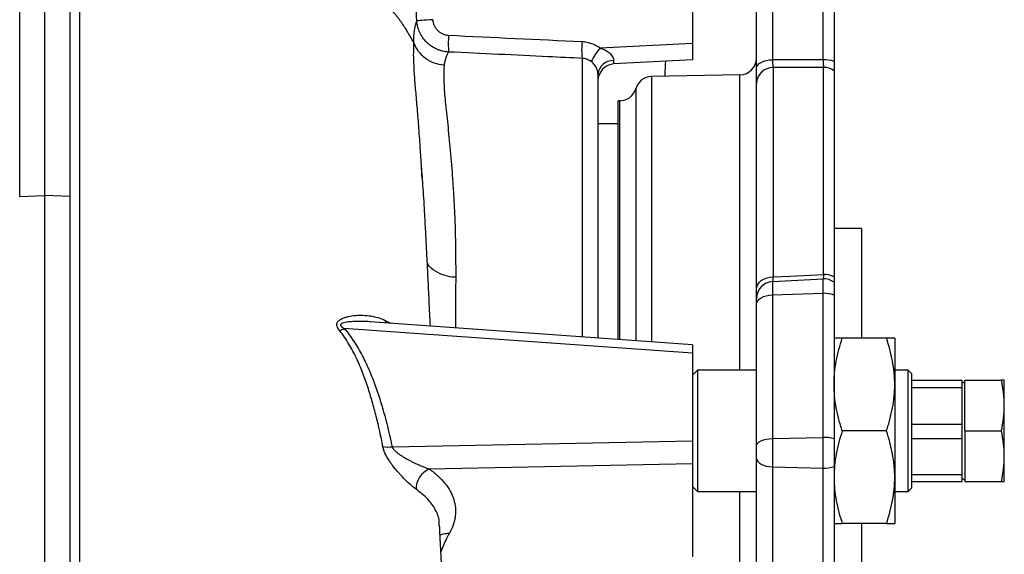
# Model space of a CAD drawing. Header units: millimetres. Extents: x 1108 to 5030, y 1860 to 4202.
# Tile 14 of 16: x 4431 to 5015, y 3139 to 3456. Entities that reach past the tile are written whole.
import ezdxf

# ---------------------------------------------------------------- set-up
doc = ezdxf.new("R2010")
doc.units = ezdxf.units.MM
doc.header["$LTSCALE"] = 2

msp = doc.modelspace()

# ---------------------------------------------------------------- linework, layer by layer
at = {"color": 7, "linetype": 'Continuous', "lineweight": 25}
for p, q in [((4430.92, 3350.88), (4430.92, 3914.28)), ((4445.92, 3351.49), (4445.92, 3914.04)), ((4460.92, 3350.88), (4460.92, 3914.28)), ((4829.92, 3600.83), (4829.92, 3441.96)), ((4877.4, 3589.22), (4877.4, 3432.05)), ((4907.4, 3432.04), (4907.4, 3590.01)), ((4913.92, 3589.02), (4913.92, 3431.04)), ((4867.92, 3427.05), (4867.92, 3584.23)), ((4775.13, 3439.09), (4829.92, 3441.96)), ((4829.92, 3441.96), (4829.92, 3431.98)), ((4829.92, 3431.98), (4783.4, 3429.54)), ((4773.92, 3423.59), (4773.92, 3266.98)), ((4858.1, 3423.06), (4805.75, 3422.15)), ((4877.75, 3427.47), (4877.75, 3303.25)), ((4907.75, 3304.8), (4907.75, 3427.47)), ((4913.92, 3425.56), (4913.92, 3303.33)), ((4867.92, 3295.94), (4867.92, 3417.91)), ((4786.87, 3407.65), (4785.92, 3407.64)), ((4785.92, 3266.12), (4785.92, 3407.64)), ((4785.92, 3393.98), (4773.92, 3393.98)), ((4430.92, 3350.88), (4445.92, 3351.49)), ((4460.92, 3350.88), (4445.92, 3351.49)), ((4930.31, 3331.98), (4913.92, 3331.98)), ((4930.31, 3331.98), (4930.31, 3274.37)), ((4877.4, 3300.53), (4907.4, 3302.1)), ((4877.4, 3300.53), (4877.4, 3292.66)), ((4907.4, 3293.54), (4907.4, 3302.1)), ((4913.92, 3300.11), (4913.92, 3292.43)), ((4867.92, 3287.07), (4867.92, 3290.54)), ((4877.4, 3292.66), (4907.4, 3293.54)), ((4877.4, 3292.66), (4877.4, 3207.44)), ((4907.4, 3208.13), (4907.4, 3293.54)), ((4913.92, 3292.43), (4913.92, 3207.26)), ((4867.92, 3203.07), (4867.92, 3287.07)), ((4829.92, 3262.97), (4638.87, 3276.64)), ((4829.92, 3257.97), (4623.24, 3272.77)), ((4930.31, 3274.37), (4930.31, 3266.98)), ((4945.01, 3266.98), (4918.84, 3266.98)), ((4949.92, 3266.98), (4949.92, 3239.48)), ((4829.92, 3262.97), (4829.92, 3257.97)), ((4829.92, 3257.97), (4829.92, 3205.99)), ((4832.92, 3247.98), (4829.92, 3244.98)), ((4867.92, 3247.98), (4832.92, 3247.98)), ((4832.92, 3247.98), (4832.92, 3175.98)), ((4957.92, 3247.98), (4949.92, 3247.98)), ((4959.92, 3245.98), (4957.92, 3247.98)), ((4957.92, 3175.98), (4957.92, 3247.98)), ((4959.92, 3245.98), (4959.92, 3177.98)), ((4959.92, 3242.1), (4989.92, 3242.1)), ((4989.92, 3241.85), (4959.92, 3241.85)), ((4989.92, 3241.85), (4989.92, 3242.1)), ((4989.92, 3237.61), (4989.92, 3241.85)), ((4991.52, 3241.98), (5013.24, 3241.98)), ((4991.52, 3211.98), (4991.52, 3241.98)), ((5014.92, 3226.98), (5014.92, 3241.98)), ((4949.92, 3239.48), (4949.92, 3184.48)), ((4959.92, 3237.61), (4989.92, 3237.61)), ((4991.52, 3241.09), (4989.92, 3240.17)), ((4989.92, 3215.83), (4989.92, 3237.61)), ((5014.92, 3196.98), (5014.92, 3226.98)), ((4989.92, 3215.83), (4959.92, 3215.83)), ((4989.92, 3207.48), (4989.92, 3215.83)), ((4877.4, 3207.44), (4907.4, 3208.13)), ((4877.4, 3207.44), (4877.4, 3190.67)), ((4907.4, 3189.89), (4907.4, 3208.13)), ((4913.92, 3207.26), (4913.92, 3190.88)), ((4945.01, 3211.98), (4918.84, 3211.98)), ((4959.92, 3207.48), (4989.92, 3207.48)), ((4989.92, 3185.96), (4989.92, 3207.48)), ((4991.52, 3211.98), (4991.52, 3181.98)), ((4991.52, 3211.98), (5013.24, 3211.98)), ((4651.78, 3202.57), (4829.92, 3205.99)), ((4829.92, 3205.99), (4829.92, 3192.34)), ((4867.92, 3195.67), (4867.92, 3203.07)), ((4867.92, 3038.49), (4867.92, 3195.67)), ((5014.92, 3181.98), (5014.92, 3196.98)), ((4829.92, 3192.34), (4673.87, 3189.35)), ((4829.92, 3192.34), (4829.92, 3137.33)), ((4877.4, 3190.67), (4907.4, 3189.89)), ((4877.4, 3190.67), (4877.4, 3033.5)), ((4907.4, 3031.91), (4907.4, 3189.89)), ((4913.92, 3190.88), (4913.92, 3032.91)), ((4949.92, 3184.48), (4949.92, 3156.98)), ((4989.92, 3185.96), (4959.92, 3185.96)), ((4989.92, 3181.86), (4989.92, 3185.96)), ((4989.92, 3183.79), (4991.52, 3182.86)), ((4829.92, 3178.98), (4832.92, 3175.98)), ((4957.92, 3175.98), (4959.92, 3177.98)), ((4959.92, 3181.86), (4989.92, 3181.86)), ((4991.52, 3181.98), (5013.24, 3181.98)), ((4832.92, 3175.98), (4867.92, 3175.98)), ((4949.92, 3175.98), (4957.92, 3175.98)), ((4679.7, 3155.94), (4679.7, 3156.44)), ((4945.01, 3156.98), (4918.84, 3156.98)), ((4930.31, 3156.98), (4930.31, 2646.98))]:
    msp.add_line(p, q, dxfattribs=at)
at = {"color": 8, "linetype": 'Continuous', "lineweight": 25}
for p, q in [((4764.45, 3432.89), (4764.45, 3267.65)), ((4858.1, 3353.25), (4858.1, 3423.06)), ((4805.75, 3422.15), (4805.75, 3264.7)), ((4796.31, 3414.9), (4796.31, 3346.18)), ((4786.87, 3339.91), (4786.87, 3407.65)), ((4858.1, 3247.98), (4858.1, 3353.25)), ((4796.31, 3346.18), (4796.31, 3265.37)), ((4786.87, 3266.05), (4786.87, 3339.91)), ((4647.73, 3277.51), (4650.95, 3275.78)), ((4858.1, 2627.98), (4858.1, 3175.98))]:
    msp.add_line(p, q, dxfattribs=at)
at = {"color": 7, "linetype": 'Continuous', "lineweight": 25, "flags": 128}
for points in [[(4675.9, 3455.8), (4674.12, 3455.68), (4672.41, 3455.56), (4670.83, 3455.45), (4669.44, 3455.35), (4668.27, 3455.26), (4667.37, 3455.19), (4666.77, 3455.14), (4666.47, 3455.12)], [(4867.92, 3427.05), (4868.1, 3428), (4868.64, 3428.91), (4869.5, 3429.75), (4870.67, 3430.49), (4872.1, 3431.12), (4873.74, 3431.59), (4875.53, 3431.91), (4877.4, 3432.05)], [(4907.75, 3427.47), (4887.79, 3427.47), (4877.75, 3427.47)], [(4867.92, 3295.94), (4868.11, 3297.35), (4868.67, 3298.71), (4869.57, 3299.96), (4870.79, 3301.06), (4872.28, 3301.97), (4873.98, 3302.66), (4875.82, 3303.09), (4877.75, 3303.25)], [(4877.75, 3303.25), (4887.89, 3303.77), (4907.75, 3304.8)], [(4867.92, 3287.07), (4868.1, 3288.13), (4868.64, 3289.14), (4869.5, 3290.09), (4870.67, 3290.92), (4872.1, 3291.62), (4873.74, 3292.15), (4875.53, 3292.5), (4877.4, 3292.66)], [(4867.92, 3203.07), (4868.1, 3203.89), (4868.64, 3204.69), (4869.5, 3205.43), (4870.67, 3206.08), (4872.1, 3206.62), (4873.74, 3207.04), (4875.53, 3207.32), (4877.4, 3207.44)], [(4867.92, 3195.67), (4868.1, 3194.72), (4868.64, 3193.82), (4869.5, 3192.97), (4870.67, 3192.23), (4872.1, 3191.6), (4873.74, 3191.13), (4875.53, 3190.81), (4877.4, 3190.67)]]:
    msp.add_lwpolyline(points, dxfattribs=at)
at = {"color": 8, "linetype": 'Continuous', "lineweight": 25, "flags": 128}
msp.add_lwpolyline([(4647.73, 3277.51), (4647.98, 3276.31), (4648.09, 3275.98)], dxfattribs=at)
at = {"color": 7, "linetype": 'Continuous', "lineweight": 25}
for centre, radius, start, end in [((4745.35, 3441.61), 60.21, 175.2698, 184.7302), ((4823.64, 3437.86), 59.4, 175.2018, 184.7982), ((4828.89, 3397.67), 67.87, 142.38269, 150.55318), ((4782.86, 3422.57), 8.99, 87.85361, 173.43127), ((4783.92, 3419.55), 10, 93, 180), ((4857.92, 3433.06), 10, 271, 0), ((4908.05, 3414.4), 17.65, 70.56836, 92.11862), ((4877.7, 3417.69), 9.78, 89.72956, 178.73237), ((4907.94, 3417.16), 10.31, 54.54612, 91.07563), ((4805.92, 3412.15), 10, 91, 164.03576), ((4786.7, 3417.65), 10, 271, 344.03576), ((4877.92, 3290.54), 10, 93, 180), ((4907.92, 3292.11), 10, 53.1301, 93), ((4908.03, 3292.21), 12.59, 62.06156, 91.25831), ((4908.04, 3277.61), 15.94, 68.34658, 92.30637), ((4613.12, 3287.96), 18.25, 294.55406, 303.66592), ((4908.06, 3188.19), 19.95, 72.91434, 91.90301), ((4649.5, 3218.35), 15.95, 258.45744, 278.22702), ((4678.57, 3177.78), 12.49, 112.13218, 182.01376), ((4908.05, 3207.52), 17.65, 267.88138, 289.43164)]:
    msp.add_arc(centre, radius, start, end, dxfattribs=at)
for centre, major_axis, ratio, start_param, end_param in [((4783.92, 3439.58), (0.53, 10.04), 0.051695, 2.500671, 3.147026), ((107.29, 2976.26), (9083.04, 238.45), 0.042766, 1.012878, 1.016764)]:
    msp.add_ellipse(centre, major_axis=major_axis, ratio=ratio, start_param=start_param, end_param=end_param, dxfattribs=at)
for points, knots in [([(4666.47, 3455.12), (4666.03, 3461.74), (4665.85, 3468.38), (4666.03, 3481.62), (4666.4, 3488.23), (4667.41, 3498.11), (4667.81, 3501.41), (4668.78, 3507.96), (4669.34, 3511.23), (4670.61, 3517.72), (4671.33, 3520.95), (4672.91, 3527.37), (4673.78, 3530.57), (4674.73, 3533.74)], [0, 0, 0, 0, 0.25, 0.25, 0.5, 0.5, 0.625, 0.625, 0.75, 0.75, 0.875, 0.875, 1, 1, 1, 1]), ([(4466.41, 3483.88), (4466.42, 3481.08), (4466.42, 3478.32), (4466.42, 3472.87), (4466.42, 3470.16), (4466.42, 3464.59), (4466.42, 3461.71), (4466.42, 3457.12), (4466.42, 3455.55), (4466.42, 3452.29), (4466.42, 3450.61), (4466.42, 3445.39), (4466.42, 3441.68), (4466.42, 3433.72), (4466.42, 3429.48), (4466.42, 3420.31), (4466.42, 3415.36), (4466.42, 3404.83), (4466.42, 3399.26), (4466.42, 3387.54), (4466.42, 3381.39), (4466.42, 3371.75), (4466.42, 3368.46), (4466.42, 3361.74), (4466.42, 3358.33), (4466.42, 3347.92), (4466.41, 3340.77), (4466.41, 3326.06), (4466.41, 3318.51), (4466.41, 3303), (4466.41, 3295.05), (4466.41, 3278.75), (4466.41, 3270.4), (4466.41, 3253.36), (4466.41, 3244.67), (4466.41, 3231.43), (4466.41, 3226.98), (4466.41, 3218.03), (4466.41, 3213.53), (4466.41, 3199.92), (4466.41, 3190.73), (4466.41, 3172.07), (4466.41, 3162.61), (4466.41, 3133.88), (4466.41, 3114.24), (4466.41, 3073.99), (4466.41, 3053.38), (4466.41, 3026.99), (4466.41, 3021.67), (4466.41, 3011.04), (4466.41, 3005.71), (4466.41, 2989.69), (4466.41, 2978.97), (4466.41, 2957.44), (4466.41, 2946.63), (4466.41, 2924.94), (4466.41, 2914.05), (4466.41, 2881.28), (4466.41, 2859.28), (4466.41, 2826.04), (4466.41, 2814.91), (4466.41, 2798.17), (4466.41, 2792.57), (4466.41, 2781.38), (4466.41, 2775.79), (4466.41, 2747.91), (4466.41, 2725.76), (4466.41, 2681.77), (4466.41, 2659.93), (4466.41, 2616.54), (4466.41, 2595), (4466.41, 2568.27), (4466.41, 2562.93), (4466.41, 2552.27), (4466.41, 2546.95), (4466.41, 2531.06), (4466.41, 2520.58), (4466.41, 2489.48), (4466.41, 2469.18), (4466.41, 2429.43), (4466.41, 2409.98), (4466.41, 2371.92), (4466.41, 2353.31), (4466.41, 2330.57), (4466.41, 2326.05), (4466.41, 2317.05), (4466.41, 2312.59), (4466.41, 2299.31), (4466.41, 2290.63), (4466.41, 2265.06), (4466.41, 2248.65), (4466.41, 2217.1), (4466.41, 2201.96), (4466.41, 2172.92), (4466.41, 2159.02), (4466.41, 2142.42), (4466.41, 2139.14), (4466.41, 2132.66), (4466.41, 2129.46), (4466.41, 2120), (4466.41, 2113.9), (4466.41, 2096.16), (4466.41, 2085.1), (4466.41, 2064.5), (4466.41, 2054.98), (4466.41, 2041.78), (4466.41, 2037.56), (4466.41, 2029.47), (4466.41, 2025.59), (4466.41, 2018.26), (4466.41, 2014.79), (4466.41, 2009.95), (4466.41, 2008.39), (4466.41, 2005.41), (4466.41, 2003.98), (4466.41, 1997.11), (4466.41, 1992.44), (4466.41, 1987.76)], [0, 0, 0, 0, 0.015625, 0.015625, 0.03125, 0.03125, 0.046875, 0.046875, 0.054688, 0.054688, 0.0625, 0.0625, 0.078125, 0.078125, 0.09375, 0.09375, 0.109375, 0.109375, 0.125, 0.125, 0.140625, 0.140625, 0.148438, 0.148438, 0.15625, 0.15625, 0.171875, 0.171875, 0.1875, 0.1875, 0.203125, 0.203125, 0.21875, 0.21875, 0.234375, 0.234375, 0.242188, 0.242188, 0.25, 0.25, 0.265625, 0.265625, 0.28125, 0.28125, 0.3125, 0.3125, 0.34375, 0.34375, 0.351562, 0.351562, 0.359375, 0.359375, 0.375, 0.375, 0.390625, 0.390625, 0.40625, 0.40625, 0.4375, 0.4375, 0.453125, 0.453125, 0.460937, 0.460937, 0.46875, 0.46875, 0.5, 0.5, 0.53125, 0.53125, 0.5625, 0.5625, 0.570312, 0.570312, 0.578125, 0.578125, 0.59375, 0.59375, 0.625, 0.625, 0.65625, 0.65625, 0.6875, 0.6875, 0.695312, 0.695312, 0.703125, 0.703125, 0.71875, 0.71875, 0.75, 0.75, 0.78125, 0.78125, 0.8125, 0.8125, 0.820312, 0.820312, 0.828125, 0.828125, 0.84375, 0.84375, 0.875, 0.875, 0.90625, 0.90625, 0.921875, 0.921875, 0.9375, 0.9375, 0.953125, 0.953125, 0.960937, 0.960937, 0.96875, 0.96875, 1, 1, 1, 1]), ([(4664.74, 3442.22), (4664.7, 3442.28), (4664.62, 3442.39), (4664.49, 3442.58), (4664.36, 3442.78), (4664.22, 3442.99), (4664.07, 3443.23), (4663.92, 3443.47), (4663.76, 3443.73), (4663.59, 3444.01), (4663.42, 3444.3), (4663.24, 3444.61), (4663.05, 3444.93), (4662.85, 3445.27), (4662.65, 3445.62), (4662.44, 3445.98), (4662.22, 3446.36), (4661.99, 3446.76), (4661.76, 3447.16), (4661.42, 3447.76), (4660.93, 3448.6), (4660.25, 3449.74), (4659.46, 3451.04), (4658.69, 3452.26), (4657.99, 3453.31), (4657.44, 3454.12), (4656.92, 3454.86), (4656.44, 3455.51), (4656, 3456.1), (4655.61, 3456.61), (4655.27, 3457.04), (4654.98, 3457.41), (4654.74, 3457.7), (4654.4, 3458.11), (4653.94, 3458.65), (4653.34, 3459.32), (4652.75, 3459.95), (4652.17, 3460.54), (4651.6, 3461.09), (4651.04, 3461.61), (4650.49, 3462.09), (4649.96, 3462.53), (4649.35, 3463), (4648.67, 3463.49), (4647.92, 3463.99), (4647.18, 3464.42), (4646.61, 3464.73), (4646.15, 3464.94), (4645.77, 3465.09), (4645.29, 3465.28), (4644.71, 3465.5), (4644.02, 3465.74), (4643.17, 3466.01), (4642.18, 3466.31), (4641.09, 3466.64), (4639.98, 3466.96), (4638.87, 3467.28), (4637.75, 3467.58), (4636.62, 3467.89), (4635.49, 3468.18), (4634.35, 3468.47), (4633.21, 3468.75), (4632.07, 3469.02), (4630.92, 3469.29), (4629.77, 3469.55), (4628.62, 3469.81), (4627.39, 3470.07), (4626.1, 3470.34), (4624.79, 3470.6), (4623.56, 3470.83), (4622.44, 3471.05), (4621.4, 3471.25), (4620.46, 3471.44), (4619.68, 3471.61), (4619.03, 3471.75), (4618.49, 3471.88), (4617.92, 3472), (4617.34, 3472.13), (4616.73, 3472.26), (4616.11, 3472.39), (4615.47, 3472.52), (4614.75, 3472.67), (4613.96, 3472.82), (4613.11, 3472.98), (4612.24, 3473.13), (4611.36, 3473.27), (4610.47, 3473.41), (4609.56, 3473.54), (4608.63, 3473.66), (4607.6, 3473.79), (4606.38, 3473.93), (4604.94, 3474.1), (4602.82, 3474.36), (4600.19, 3474.68), (4597.2, 3475.03), (4594.5, 3475.34), (4592.12, 3475.61), (4590.05, 3475.84), (4588.29, 3476.03), (4586.85, 3476.19), (4585.14, 3476.39), (4582.99, 3476.63), (4580.26, 3476.94), (4577.35, 3477.27), (4574.28, 3477.61), (4571.03, 3477.97), (4566.82, 3478.43), (4561.69, 3478.98), (4555.72, 3479.58), (4550.94, 3480.05), (4547.34, 3480.38), (4544.91, 3480.59), (4542.42, 3480.79), (4539.88, 3480.99), (4537.28, 3481.18), (4534.63, 3481.36), (4531.67, 3481.55), (4528.4, 3481.75), (4524.87, 3481.95), (4521.33, 3482.13), (4517.79, 3482.3), (4514.98, 3482.42), (4512.76, 3482.52), (4511.01, 3482.6), (4508.86, 3482.69), (4506.33, 3482.8), (4503.4, 3482.92), (4500.09, 3483.06), (4494.97, 3483.24), (4488.35, 3483.46), (4480.55, 3483.65), (4473.3, 3483.79), (4468.65, 3483.85), (4466.41, 3483.88)], [0, 0, 0, 0, 0.0033796, 0.0066912, 0.0099373, 0.0131201, 0.0162423, 0.0193067, 0.0223162, 0.0252738, 0.0281829, 0.0310467, 0.033869, 0.0366535, 0.0394041, 0.0421248, 0.0448199, 0.0474938, 0.0501508, 0.0527956, 0.0586375, 0.0650634, 0.0721117, 0.0798121, 0.0845881, 0.0889859, 0.0930029, 0.0966375, 0.0998878, 0.1027529, 0.1052318, 0.1073238, 0.1090285, 0.1103459, 0.1146444, 0.118864, 0.1230107, 0.1270907, 0.1311105, 0.1350763, 0.1389959, 0.1428774, 0.1467293, 0.1525557, 0.158502, 0.1645912, 0.1708447, 0.1734506, 0.1770972, 0.1817864, 0.1875189, 0.1942948, 0.2021134, 0.2124937, 0.222613, 0.2324708, 0.2420672, 0.2514021, 0.2604761, 0.2692899, 0.2778446, 0.2861416, 0.2941827, 0.3019702, 0.3095064, 0.3167941, 0.323838, 0.3322114, 0.3398167, 0.3466674, 0.3527784, 0.3581676, 0.3628582, 0.3668812, 0.369302, 0.3717919, 0.374351, 0.3769788, 0.3796749, 0.3824388, 0.3852698, 0.388167, 0.3918271, 0.3955294, 0.3992722, 0.403054, 0.4068729, 0.4107271, 0.4146145, 0.4186676, 0.4237599, 0.4299466, 0.4365883, 0.450246, 0.4627244, 0.4739041, 0.4837846, 0.4923658, 0.4996472, 0.5056289, 0.510311, 0.5209098, 0.5322019, 0.5441882, 0.5568699, 0.5702479, 0.5843228, 0.6089116, 0.6335035, 0.6580981, 0.6678602, 0.6778493, 0.6880662, 0.6985117, 0.7091865, 0.7200913, 0.7312267, 0.745772, 0.7603206, 0.7748725, 0.7894276, 0.8039859, 0.8095815, 0.8167768, 0.8255723, 0.8359678, 0.8479634, 0.8615587, 0.8767533, 0.9109465, 0.9428847, 0.9725687, 1, 1, 1, 1]), ([(4664.74, 3442.23), (4664.69, 3442.94), (4664.67, 3443.65), (4664.69, 3444.99), (4664.72, 3445.63), (4664.8, 3446.87), (4664.86, 3447.46), (4664.99, 3448.6), (4665.06, 3449.13), (4665.23, 3450.15), (4665.32, 3450.65), (4665.51, 3451.61), (4665.62, 3452.08), (4665.95, 3453.45), (4666.2, 3454.31), (4666.47, 3455.12)], [0, 0, 0, 0, 0.125, 0.125, 0.25, 0.25, 0.375, 0.375, 0.5, 0.5, 0.625, 0.625, 0.75, 0.75, 1, 1, 1, 1]), ([(4685.34, 3436.64), (4684.13, 3436.71), (4682.94, 3436.88), (4681.19, 3437.29), (4680.62, 3437.46), (4679.48, 3437.84), (4678.91, 3438.06), (4677.25, 3438.79), (4676.2, 3439.37), (4674.71, 3440.37), (4674.23, 3440.73), (4673.29, 3441.49), (4672.84, 3441.89), (4671.55, 3443.16), (4670.77, 3444.07), (4669.39, 3446.02), (4668.78, 3447.08), (4667.77, 3449.26), (4667.36, 3450.38), (4666.76, 3452.71), (4666.56, 3453.91), (4666.47, 3455.12)], [0, 0, 0, 0, 0.125, 0.125, 0.1875, 0.1875, 0.25, 0.25, 0.375, 0.375, 0.4375, 0.4375, 0.5, 0.5, 0.625, 0.625, 0.75, 0.75, 0.875, 0.875, 1, 1, 1, 1]), ([(4675.9, 3455.8), (4675.94, 3455.2), (4676.04, 3454.59), (4676.34, 3453.43), (4676.54, 3452.86), (4677.04, 3451.77), (4677.35, 3451.24), (4678.04, 3450.26), (4678.43, 3449.8), (4679.29, 3448.96), (4679.77, 3448.58), (4680.76, 3447.91), (4681.29, 3447.62), (4682.4, 3447.14), (4682.97, 3446.95), (4684.14, 3446.69), (4684.73, 3446.6), (4685.34, 3446.57)], [0, 0, 0, 0, 0.125, 0.125, 0.25, 0.25, 0.375, 0.375, 0.5, 0.5, 0.625, 0.625, 0.75, 0.75, 0.875, 0.875, 1, 1, 1, 1]), ([(4682.66, 3428.82), (4680.67, 3428.92), (4678.7, 3429.33), (4674.96, 3430.68), (4673.19, 3431.63), (4670.02, 3434.01), (4668.61, 3435.43), (4666.29, 3438.61), (4665.38, 3440.37), (4664.74, 3442.22)], [0, 0, 0, 0, 0.25, 0.25, 0.5, 0.5, 0.75, 0.75, 1, 1, 1, 1]), ([(4764.45, 3442.83), (4765.41, 3442.78), (4766.36, 3442.67), (4768.24, 3442.3), (4769.17, 3442.05), (4771.88, 3441.1), (4773.57, 3440.22), (4775.13, 3439.09)], [0, 0, 0, 0, 0.25, 0.25, 0.5, 0.5, 1, 1, 1, 1]), ([(4685.34, 3436.64), (4685.04, 3436.2), (4684.76, 3435.71), (4684.23, 3434.62), (4683.98, 3434.02), (4683.53, 3432.71), (4683.31, 3432.01), (4683.02, 3430.87), (4682.93, 3430.48), (4682.77, 3429.67), (4682.7, 3429.25), (4682.66, 3428.82)], [0, 0, 0, 0, 0.25, 0.25, 0.5, 0.5, 0.75, 0.75, 0.875, 0.875, 1, 1, 1, 1]), ([(4764.45, 3432.89), (4757.8, 3433.21), (4751.15, 3433.52), (4744.5, 3433.84), (4724.78, 3434.78), (4705.06, 3435.71), (4685.34, 3436.64)], [0, 0, 0, 0, 0.01, 0.01, 0.01, 0.03965221, 0.03965221, 0.03965221, 0.03965221]), ([(4775.13, 3439.09), (4776.15, 3438.74), (4777.15, 3438.33), (4779.05, 3437.33), (4779.93, 3436.75), (4781.11, 3435.73), (4781.48, 3435.36), (4782.1, 3434.6), (4782.38, 3434.2), (4782.8, 3433.39), (4782.95, 3432.99), (4783.14, 3432.24), (4783.19, 3431.88), (4783.19, 3431.55)], [0, 0, 0, 0, 0.25, 0.25, 0.5, 0.5, 0.625, 0.625, 0.75, 0.75, 0.875, 0.875, 1, 1, 1, 1]), ([(4682.66, 3428.82), (4682.46, 3426.45), (4682.38, 3423.71), (4682.5, 3419.01), (4682.57, 3417.34), (4682.79, 3413.82), (4682.93, 3411.96), (4683.44, 3406.11), (4683.9, 3401.84), (4684.65, 3394.89), (4684.9, 3392.47), (4685.42, 3387.49), (4685.68, 3384.91), (4686.44, 3376.94), (4686.92, 3371.3), (4687.57, 3362.36), (4687.78, 3359.3), (4688.19, 3353.01), (4688.39, 3349.79), (4688.74, 3343.19), (4688.9, 3339.81), (4689.16, 3332.89), (4689.25, 3329.35), (4689.47, 3318.48), (4689.52, 3310.92), (4689.53, 3303.02)], [0, 0, 0, 0, 0.125, 0.125, 0.1875, 0.1875, 0.25, 0.25, 0.375, 0.375, 0.4375, 0.4375, 0.5, 0.5, 0.625, 0.625, 0.6875, 0.6875, 0.75, 0.75, 0.8125, 0.8125, 0.875, 0.875, 1, 1, 1, 1]), ([(4769.79, 3431.03), (4769.01, 3431.6), (4768.16, 3432.04), (4766.81, 3432.51), (4766.34, 3432.64), (4765.4, 3432.82), (4764.93, 3432.87), (4764.45, 3432.89)], [0, 0, 0, 0, 0.5, 0.5, 0.75, 0.75, 1, 1, 1, 1]), ([(4773.92, 3423.59), (4773.92, 3423.94), (4773.9, 3424.35), (4773.77, 3425.1), (4773.71, 3425.37), (4773.54, 3425.97), (4773.43, 3426.29), (4773.15, 3426.98), (4772.97, 3427.35), (4772.54, 3428.12), (4772.28, 3428.51), (4771.69, 3429.28), (4771.35, 3429.67), (4770.61, 3430.39), (4770.22, 3430.72), (4769.79, 3431.03)], [0, 0, 0, 0, 0.25, 0.25, 0.375, 0.375, 0.5, 0.5, 0.625, 0.625, 0.75, 0.75, 0.875, 0.875, 1, 1, 1, 1]), ([(4813.72, 3422.29), (4813.73, 3422.67), (4813.86, 3425.65), (4813.98, 3428.59), (4814.08, 3431.15)], [0, 0, 0, 0, 0.127838, 1, 1, 1, 1]), ([(4877.4, 3432.05), (4877.44, 3430.95), (4877.49, 3430), (4877.58, 3428.82), (4877.61, 3428.48), (4877.68, 3427.9), (4877.71, 3427.66), (4877.75, 3427.47)], [0, 0, 0, 0, 0.5, 0.5, 0.75, 0.75, 1, 1, 1, 1]), ([(4907.4, 3432.04), (4907.42, 3431.49), (4907.44, 3430.98), (4907.49, 3430.04), (4907.52, 3429.6), (4907.58, 3428.82), (4907.61, 3428.48), (4907.68, 3427.9), (4907.71, 3427.66), (4907.75, 3427.47)], [0, 0, 0, 0, 0.25, 0.25, 0.5, 0.5, 0.75, 0.75, 1, 1, 1, 1]), ([(4913.92, 3431.04), (4913.92, 3430.39), (4913.92, 3429.78), (4913.92, 3428.93), (4913.92, 3428.66), (4913.92, 3428.14), (4913.92, 3427.89), (4913.92, 3427.18), (4913.92, 3426.78), (4913.92, 3426.08), (4913.92, 3425.79), (4913.92, 3425.56)], [0, 0, 0, 0, 0.25, 0.25, 0.375, 0.375, 0.5, 0.5, 0.75, 0.75, 1, 1, 1, 1]), ([(4867.92, 3417.91), (4867.92, 3418.09), (4867.92, 3418.31), (4867.92, 3418.78), (4867.92, 3419.05), (4867.92, 3419.92), (4867.92, 3420.6), (4867.92, 3422.18), (4867.92, 3423.05), (4867.92, 3424.94), (4867.92, 3425.95), (4867.92, 3427.05)], [0, 0, 0, 0, 0.125, 0.125, 0.25, 0.25, 0.5, 0.5, 0.75, 0.75, 1, 1, 1, 1]), ([(4669.61, 3361.74), (4669.48, 3364.4), (4669.14, 3371.39), (4668.71, 3377.49), (4668.44, 3381.26)], [0, 0, 0, 0, 0.381036, 1, 1, 1, 1]), ([(4674.49, 3274.09), (4674.26, 3279.1), (4673.81, 3288.95), (4673.18, 3302.23), (4672.58, 3314.22), (4672.01, 3325.28), (4671.47, 3335.2), (4670.97, 3344.15), (4670.5, 3352.1), (4670, 3359.36), (4669.51, 3365.82), (4669.15, 3370.45), (4669.02, 3372.65), (4668.98, 3373.32)], [0, 0, 0, 0, 0.116378, 0.229123, 0.331278, 0.429096, 0.532011, 0.619397, 0.709376, 0.79722, 0.882077, 0.963946, 1, 1, 1, 1]), ([(4445.92, 1980.69), (4445.92, 1982.42), (4445.92, 1984.24), (4445.92, 1988.18), (4445.92, 1990.31), (4445.92, 1997.16), (4445.92, 2002.32), (4445.92, 2013.75), (4445.92, 2020.01), (4445.92, 2033.59), (4445.92, 2040.91), (4445.92, 2064.45), (4445.92, 2082.24), (4445.92, 2112.15), (4445.92, 2122.67), (4445.92, 2144.78), (4445.92, 2156.32), (4445.92, 2192.19), (4445.92, 2217.88), (4445.92, 2259.03), (4445.92, 2273.18), (4445.92, 2302.39), (4445.92, 2317.47), (4445.92, 2348.36), (4445.92, 2364.12), (4445.92, 2396.16), (4445.92, 2412.47), (4445.92, 2462.27), (4445.92, 2496.58), (4445.92, 2549.98), (4445.92, 2568.1), (4445.92, 2604.47), (4445.92, 2622.76), (4445.92, 2677.88), (4445.92, 2715.01), (4445.92, 2771.28), (4445.92, 2790.21), (4445.92, 2828), (4445.92, 2846.83), (4445.92, 2884.16), (4445.92, 2902.67), (4445.92, 2939.51), (4445.92, 2957.82), (4445.92, 2994.16), (4445.92, 3012.21), (4445.92, 3048.02), (4445.92, 3065.69), (4445.92, 3117.5), (4445.92, 3150.59), (4445.92, 3198.12), (4445.92, 3213.62), (4445.92, 3236.29), (4445.92, 3243.73), (4445.92, 3258.43), (4445.92, 3265.73), (4445.92, 3287.09), (4445.92, 3300.75), (4445.92, 3326.99), (4445.92, 3339.54), (4445.92, 3351.49)], [0.1948361, 0.1948361, 0.1948361, 0.1948361, 0.2074168, 0.2074168, 0.2199975, 0.2199975, 0.2451588, 0.2451588, 0.2703202, 0.2703202, 0.2954816, 0.2954816, 0.3458043, 0.3458043, 0.3709657, 0.3709657, 0.3961271, 0.3961271, 0.4464498, 0.4464498, 0.4716112, 0.4716112, 0.4967726, 0.4967726, 0.5219339, 0.5219339, 0.5470953, 0.5470953, 0.597418, 0.597418, 0.6225794, 0.6225794, 0.6477408, 0.6477408, 0.6980635, 0.6980635, 0.7232249, 0.7232249, 0.7483863, 0.7483863, 0.7735477, 0.7735477, 0.798709, 0.798709, 0.8238704, 0.8238704, 0.8490318, 0.8490318, 0.8993545, 0.8993545, 0.9245159, 0.9245159, 0.9370966, 0.9370966, 0.9496773, 0.9496773, 0.9748386, 0.9748386, 1, 1, 1, 1]), ([(4460.92, 1981.47), (4460.92, 1983.19), (4460.92, 1985.01), (4460.92, 1988.94), (4460.92, 1991.07), (4460.92, 1997.92), (4460.92, 2003.08), (4460.92, 2014.49), (4460.92, 2020.75), (4460.92, 2034.32), (4460.92, 2041.63), (4460.92, 2065.15), (4460.92, 2082.92), (4460.92, 2112.81), (4460.92, 2123.32), (4460.92, 2145.41), (4460.92, 2156.93), (4460.92, 2192.77), (4460.92, 2218.44), (4460.92, 2259.55), (4460.92, 2273.69), (4460.92, 2302.87), (4460.92, 2317.93), (4460.92, 2348.8), (4460.92, 2364.54), (4460.92, 2396.55), (4460.92, 2412.84), (4460.92, 2462.59), (4460.92, 2496.87), (4460.92, 2550.22), (4460.92, 2568.32), (4460.92, 2604.66), (4460.92, 2622.92), (4460.92, 2677.99), (4460.92, 2715.09), (4460.92, 2771.3), (4460.92, 2790.21), (4460.92, 2827.96), (4460.92, 2846.77), (4460.92, 2884.06), (4460.92, 2902.55), (4460.92, 2939.36), (4460.92, 2957.65), (4460.92, 2993.94), (4460.92, 3011.97), (4460.92, 3047.75), (4460.92, 3065.39), (4460.92, 3117.15), (4460.92, 3150.21), (4460.92, 3197.68), (4460.92, 3213.16), (4460.92, 3235.81), (4460.92, 3243.24), (4460.92, 3257.93), (4460.92, 3265.22), (4460.92, 3286.55), (4460.92, 3300.21), (4460.92, 3326.42), (4460.92, 3338.95), (4460.92, 3350.88)], [0.1948361, 0.1948361, 0.1948361, 0.1948361, 0.2074168, 0.2074168, 0.2199975, 0.2199975, 0.2451588, 0.2451588, 0.2703202, 0.2703202, 0.2954816, 0.2954816, 0.3458043, 0.3458043, 0.3709657, 0.3709657, 0.3961271, 0.3961271, 0.4464498, 0.4464498, 0.4716112, 0.4716112, 0.4967726, 0.4967726, 0.5219339, 0.5219339, 0.5470953, 0.5470953, 0.597418, 0.597418, 0.6225794, 0.6225794, 0.6477408, 0.6477408, 0.6980635, 0.6980635, 0.7232249, 0.7232249, 0.7483863, 0.7483863, 0.7735477, 0.7735477, 0.798709, 0.798709, 0.8238704, 0.8238704, 0.8490318, 0.8490318, 0.8993545, 0.8993545, 0.9245159, 0.9245159, 0.9370966, 0.9370966, 0.9496773, 0.9496773, 0.9748386, 0.9748386, 1, 1, 1, 1]), ([(4877.75, 3303.25), (4877.68, 3302.38), (4877.61, 3301.71), (4877.49, 3300.77), (4877.44, 3300.53), (4877.4, 3300.53)], [0, 0, 0, 0, 0.5, 0.5, 1, 1, 1, 1]), ([(4907.75, 3304.8), (4907.71, 3304.37), (4907.68, 3303.99), (4907.61, 3303.32), (4907.58, 3303.04), (4907.52, 3302.57), (4907.49, 3302.4), (4907.44, 3302.16), (4907.42, 3302.1), (4907.4, 3302.1)], [0, 0, 0, 0, 0.25, 0.25, 0.5, 0.5, 0.75, 0.75, 1, 1, 1, 1]), ([(4913.92, 3303.33), (4913.92, 3302.82), (4913.92, 3302.36), (4913.92, 3301.77), (4913.92, 3301.58), (4913.92, 3301.24), (4913.92, 3301.09), (4913.92, 3300.67), (4913.92, 3300.47), (4913.92, 3300.19), (4913.92, 3300.11), (4913.92, 3300.11)], [0, 0, 0, 0, 0.25, 0.25, 0.375, 0.375, 0.5, 0.5, 0.75, 0.75, 1, 1, 1, 1]), ([(4867.92, 3290.54), (4867.92, 3290.54), (4867.92, 3290.66), (4867.92, 3291.13), (4867.92, 3291.48), (4867.92, 3292.41), (4867.92, 3292.98), (4867.92, 3294.31), (4867.92, 3295.08), (4867.92, 3295.94)], [0, 0, 0, 0, 0.25, 0.25, 0.5, 0.5, 0.75, 0.75, 1, 1, 1, 1]), ([(4620.71, 3271.36), (4620.17, 3272.02), (4619.69, 3272.7), (4619.22, 3273.75), (4619.1, 3274.11), (4618.99, 3274.81), (4618.99, 3275.15), (4619.12, 3275.8), (4619.24, 3276.1), (4619.58, 3276.66), (4619.79, 3276.92), (4620.27, 3277.38), (4620.54, 3277.6), (4621.1, 3277.98), (4621.4, 3278.16), (4622.34, 3278.65), (4623.01, 3278.92), (4624.39, 3279.38), (4625.1, 3279.58), (4627.27, 3280.08), (4628.74, 3280.3), (4631.7, 3280.55), (4633.2, 3280.58), (4636.19, 3280.47), (4637.66, 3280.33), (4640.59, 3279.86), (4642.04, 3279.54), (4644.91, 3278.68), (4646.33, 3278.15), (4647.73, 3277.51)], [0, 0, 0, 0, 0.0625, 0.0625, 0.09375, 0.09375, 0.125, 0.125, 0.15625, 0.15625, 0.1875, 0.1875, 0.21875, 0.21875, 0.25, 0.25, 0.3125, 0.3125, 0.375, 0.375, 0.5, 0.5, 0.625, 0.625, 0.75, 0.75, 0.875, 0.875, 1, 1, 1, 1]), ([(4646.31, 3202.73), (4645.18, 3208.7), (4643.88, 3214.63), (4641.67, 3223.45), (4640.89, 3226.39), (4639.22, 3232.22), (4638.33, 3235.13), (4636.42, 3240.91), (4635.4, 3243.78), (4633.17, 3249.49), (4631.97, 3252.33), (4629.31, 3257.94), (4627.86, 3260.71), (4624.58, 3266.18), (4622.77, 3268.83), (4620.71, 3271.36)], [0, 0, 0, 0, 0.25, 0.25, 0.375, 0.375, 0.5, 0.5, 0.625, 0.625, 0.75, 0.75, 0.875, 0.875, 1, 1, 1, 1]), ([(4623.24, 3272.77), (4625.49, 3270.23), (4627.48, 3267.55), (4631.12, 3262), (4632.75, 3259.18), (4635.72, 3253.46), (4637.06, 3250.56), (4639.56, 3244.73), (4640.71, 3241.78), (4642.86, 3235.86), (4643.85, 3232.88), (4645.73, 3226.89), (4646.6, 3223.88), (4649.08, 3214.81), (4650.52, 3208.71), (4651.78, 3202.57)], [0, 0, 0, 0, 0.125, 0.125, 0.25, 0.25, 0.375, 0.375, 0.5, 0.5, 0.625, 0.625, 0.75, 0.75, 1, 1, 1, 1]), ([(4913.92, 3239.48), (4913.92, 3240.64), (4913.95, 3241.81), (4914.07, 3244.15), (4914.15, 3245.32), (4914.49, 3248.83), (4914.83, 3251.14), (4916.12, 3258.03), (4917.35, 3262.53), (4918.84, 3266.98)], [0, 0, 0, 0, 0.125, 0.125, 0.25, 0.25, 0.5, 0.5, 1, 1, 1, 1]), ([(4918.84, 3266.98), (4917.34, 3266.98), (4916.1, 3266.98), (4914.39, 3266.98), (4913.92, 3266.98), (4913.92, 3266.98)], [0, 0, 0, 0, 0.5, 0.5, 1, 1, 1, 1]), ([(4949.92, 3239.48), (4949.92, 3240.64), (4949.9, 3241.81), (4949.78, 3244.15), (4949.7, 3245.32), (4949.36, 3248.83), (4949.02, 3251.14), (4947.73, 3258.03), (4946.5, 3262.53), (4945.01, 3266.98)], [0, 0, 0, 0, 0.125, 0.125, 0.25, 0.25, 0.5, 0.5, 1, 1, 1, 1]), ([(4949.92, 3266.98), (4949.92, 3266.98), (4949.9, 3266.98), (4949.78, 3266.98), (4949.7, 3266.98), (4949.36, 3266.98), (4949.03, 3266.98), (4947.74, 3266.98), (4946.51, 3266.98), (4945.01, 3266.98)], [0, 0, 0, 0, 0.125, 0.125, 0.25, 0.25, 0.5, 0.5, 1, 1, 1, 1]), ([(5014.92, 3226.98), (5014.92, 3229.48), (5014.77, 3231.99), (5014.19, 3236.99), (5013.76, 3239.49), (5013.24, 3241.98)], [0, 0, 0, 0, 0.5, 0.5, 1, 1, 1, 1]), ([(5014.92, 3241.98), (5014.92, 3241.98), (5014.77, 3241.98), (5014.19, 3241.98), (5013.76, 3241.98), (5013.24, 3241.98)], [0, 0, 0, 0, 0.5, 0.5, 1, 1, 1, 1]), ([(4918.84, 3211.98), (4918.09, 3214.22), (4917.4, 3216.48), (4916.19, 3221.04), (4915.67, 3223.33), (4914.39, 3230.21), (4913.92, 3234.83), (4913.92, 3239.48)], [0, 0, 0, 0, 0.25, 0.25, 0.5, 0.5, 1, 1, 1, 1]), ([(4945.01, 3211.98), (4945.76, 3214.22), (4946.45, 3216.48), (4947.66, 3221.04), (4948.18, 3223.33), (4949.46, 3230.21), (4949.92, 3234.83), (4949.92, 3239.48)], [0, 0, 0, 0, 0.25, 0.25, 0.5, 0.5, 1, 1, 1, 1]), ([(5013.24, 3211.98), (5013.76, 3214.46), (5014.19, 3216.97), (5014.77, 3221.98), (5014.92, 3224.48), (5014.92, 3226.98)], [0, 0, 0, 0, 0.5, 0.5, 1, 1, 1, 1]), ([(4918.84, 3211.98), (4917.34, 3207.48), (4916.1, 3202.95), (4914.39, 3193.79), (4913.92, 3189.16), (4913.92, 3184.48)], [0, 0, 0, 0, 0.5, 0.5, 1, 1, 1, 1]), ([(4949.92, 3184.48), (4949.92, 3185.65), (4949.9, 3186.82), (4949.78, 3189.15), (4949.7, 3190.32), (4949.36, 3193.79), (4949.03, 3196.1), (4947.74, 3202.97), (4946.51, 3207.49), (4945.01, 3211.98)], [0, 0, 0, 0, 0.125, 0.125, 0.25, 0.25, 0.5, 0.5, 1, 1, 1, 1]), ([(5014.92, 3196.98), (5014.92, 3199.48), (5014.77, 3201.98), (5014.19, 3206.98), (5013.76, 3209.48), (5013.24, 3211.98)], [0, 0, 0, 0, 0.5, 0.5, 1, 1, 1, 1]), ([(4666.09, 3177.34), (4665.26, 3177.92), (4664.4, 3178.59), (4662.61, 3180.1), (4661.67, 3180.95), (4659.79, 3182.74), (4658.85, 3183.69), (4657.41, 3185.19), (4656.94, 3185.71), (4655.98, 3186.77), (4655.5, 3187.31), (4654.08, 3188.96), (4653.15, 3190.09), (4651.81, 3191.86), (4651.37, 3192.46), (4650.51, 3193.68), (4650.09, 3194.31), (4648.9, 3196.2), (4648.18, 3197.48), (4647, 3200.13), (4646.56, 3201.44), (4646.31, 3202.73)], [0, 0, 0, 0, 0.125, 0.125, 0.25, 0.25, 0.375, 0.375, 0.4375, 0.4375, 0.5, 0.5, 0.625, 0.625, 0.6875, 0.6875, 0.75, 0.75, 0.875, 0.875, 1, 1, 1, 1]), ([(4651.78, 3202.57), (4651.96, 3202.08), (4652.24, 3201.62), (4652.93, 3200.74), (4653.33, 3200.32), (4654.16, 3199.55), (4654.6, 3199.19), (4655.51, 3198.49), (4655.97, 3198.15), (4657.4, 3197.18), (4658.36, 3196.58), (4660.32, 3195.45), (4661.3, 3194.91), (4664.27, 3193.36), (4666.24, 3192.42), (4669.15, 3191.14), (4670.12, 3190.74), (4672.02, 3190), (4672.95, 3189.65), (4673.87, 3189.35)], [0, 0, 0, 0, 0.0625, 0.0625, 0.125, 0.125, 0.1875, 0.1875, 0.25, 0.25, 0.375, 0.375, 0.5, 0.5, 0.75, 0.75, 0.875, 0.875, 1, 1, 1, 1]), ([(5013.24, 3181.98), (5013.76, 3184.48), (5014.19, 3186.98), (5014.77, 3191.98), (5014.92, 3194.48), (5014.92, 3196.98)], [0, 0, 0, 0, 0.5, 0.5, 1, 1, 1, 1]), ([(4673.87, 3189.35), (4675.75, 3188.02), (4677.45, 3186.65), (4680.53, 3183.81), (4681.91, 3182.35), (4684.34, 3179.33), (4685.39, 3177.78), (4686.7, 3175.39), (4687.1, 3174.58), (4687.79, 3172.96), (4688.1, 3172.14), (4688.87, 3169.69), (4689.2, 3168.04), (4689.5, 3164.71), (4689.47, 3163.03), (4689.14, 3160.48), (4688.99, 3159.62), (4688.59, 3157.92), (4687.85, 3155.38), (4686.7, 3152.86), (4685.75, 3151.18)], [0, 0, 0, 0, 0.125, 0.125, 0.25, 0.25, 0.375, 0.375, 0.4375, 0.4375, 0.5, 0.5, 0.625, 0.625, 0.75, 0.75, 0.8125, 0.8125, 0.875, 1, 1, 1, 1]), ([(4913.92, 3184.48), (4913.92, 3183.31), (4913.95, 3182.14), (4914.07, 3179.8), (4914.15, 3178.64), (4914.49, 3175.16), (4914.82, 3172.86), (4916.11, 3165.99), (4917.34, 3161.47), (4918.84, 3156.98)], [0, 0, 0, 0, 0.125, 0.125, 0.25, 0.25, 0.5, 0.5, 1, 1, 1, 1]), ([(4945.01, 3156.98), (4946.51, 3161.48), (4947.75, 3166.01), (4949.46, 3175.17), (4949.92, 3179.79), (4949.92, 3184.48)], [0, 0, 0, 0, 0.5, 0.5, 1, 1, 1, 1]), ([(5013.24, 3181.98), (5013.76, 3181.98), (5014.19, 3181.98), (5014.77, 3181.98), (5014.92, 3181.98), (5014.92, 3181.98)], [0, 0, 0, 0, 0.5, 0.5, 1, 1, 1, 1]), ([(4717.3, 2440), (4716.98, 2445.03), (4716.11, 2458.59), (4714.94, 2477.5), (4713.82, 2496.28), (4712.99, 2510.4), (4712.22, 2523.47), (4711.54, 2535.19), (4710.93, 2545.56), (4710.39, 2555.13), (4709.87, 2564.36), (4709.34, 2574.1), (4708.75, 2584.97), (4708.05, 2597.66), (4707.23, 2612.42), (4706.31, 2629.22), (4705.38, 2646.34), (4704.48, 2663.44), (4703.59, 2680.36), (4702.65, 2698.52), (4701.64, 2718.03), (4700.58, 2738.63), (4699.52, 2759.39), (4698.43, 2780.79), (4697.36, 2801.91), (4696.33, 2822.42), (4695.43, 2840.56), (4694.61, 2856.52), (4693.91, 2870.27), (4693.27, 2882.74), (4692.71, 2894.01), (4692.15, 2905.42), (4691.57, 2917.54), (4690.93, 2931.2), (4690.27, 2945.42), (4689.63, 2959.16), (4689.02, 2972.18), (4688.48, 2983.53), (4688.04, 2992.95), (4687.7, 2999.96), (4687.42, 3005.84), (4687.15, 3011.49), (4686.84, 3017.82), (4686.47, 3025.72), (4686.01, 3035.28), (4685.46, 3046.6), (4684.84, 3059.26), (4684.15, 3073.29), (4683.38, 3088.67), (4682.55, 3105.18), (4681.72, 3121.88), (4680.91, 3137.94), (4680.33, 3149.16), (4680.01, 3155.05), (4679.96, 3155.95)], [0, 0, 0, 0, 0.024856, 0.066938, 0.089573, 0.110991, 0.130421, 0.147841, 0.163236, 0.176707, 0.189937, 0.203411, 0.218882, 0.236496, 0.256735, 0.279617, 0.304964, 0.326509, 0.349506, 0.374008, 0.400111, 0.427835, 0.4561, 0.482433, 0.51243, 0.539315, 0.563114, 0.583804, 0.602128, 0.617207, 0.632945, 0.646518, 0.662274, 0.681054, 0.701008, 0.719335, 0.736468, 0.753552, 0.765302, 0.77483, 0.782161, 0.789425, 0.798142, 0.808314, 0.822179, 0.838075, 0.855995, 0.875923, 0.898246, 0.922596, 0.948284, 0.972789, 0.995876, 1, 1, 1, 1]), ([(4913.92, 3156.98), (4913.92, 3156.98), (4913.95, 3156.98), (4914.07, 3156.98), (4914.15, 3156.98), (4914.49, 3156.98), (4914.82, 3156.98), (4916.11, 3156.98), (4917.34, 3156.98), (4918.84, 3156.98)], [0, 0, 0, 0, 0.125, 0.125, 0.25, 0.25, 0.5, 0.5, 1, 1, 1, 1]), ([(4945.01, 3156.98), (4946.51, 3156.98), (4947.75, 3156.98), (4949.46, 3156.98), (4949.92, 3156.98), (4949.92, 3156.98)], [0, 0, 0, 0, 0.5, 0.5, 1, 1, 1, 1])]:
    msp.add_open_spline(points, degree=3, knots=knots, dxfattribs=at)
msp.add_open_spline([(4685.34, 3446.57), (4711.71, 3445.33), (4738.08, 3444.08), (4764.45, 3442.83)], degree=3, dxfattribs=at)
at = {"color": 8, "linetype": 'Continuous', "lineweight": 25}
for points, knots in [([(4668.44, 3381.26), (4668.39, 3381.94), (4668.05, 3387.2), (4667.38, 3395.83), (4666.44, 3407.17), (4665.53, 3417.27), (4664.85, 3426.58), (4664.5, 3435.1), (4664.66, 3439.85), (4664.74, 3442.22)], [0, 0, 0, 0, 0.023159, 0.180695, 0.338158, 0.495665, 0.653444, 0.826543, 1, 1, 1, 1]), ([(4689.53, 3303.02), (4689.34, 3303.03), (4687.2, 3303.13), (4682.84, 3303.88), (4677.38, 3306.45), (4673.76, 3309.26), (4672.87, 3311.21), (4672.71, 3311.57)], [0, 0, 0, 0, 0.027752, 0.3002234, 0.6143199, 0.9284157, 1, 1, 1, 1]), ([(4689.53, 3303.02), (4689.5, 3296.63), (4689.46, 3286.99), (4689.43, 3276.54), (4689.42, 3273.02)], [0, 0, 0, 0, 0.663488, 1, 1, 1, 1]), ([(4638.87, 3276.62), (4638.71, 3276.64), (4635.29, 3277.02), (4630.75, 3276.96), (4625.43, 3276.51), (4623.01, 3276.09), (4621.68, 3275.47), (4621.3, 3275.06), (4621.23, 3274.82), (4621.24, 3274.57), (4621.32, 3274.33), (4621.75, 3273.74), (4622.45, 3273.24), (4623.07, 3272.87), (4623.24, 3272.77)], [0, 0, 0, 0, 0.022974, 0.474636, 0.620436, 0.767059, 0.819965, 0.840783, 0.861811, 0.864145, 0.884835, 0.903052, 0.973612, 1, 1, 1, 1]), ([(4679.7, 3156.44), (4679.73, 3157.09), (4679.87, 3160.1), (4677.71, 3165.22), (4673.34, 3171.68), (4668.53, 3175.44), (4666.09, 3177.34)], [0, 0, 0, 0, 0.084966, 0.392793, 0.692061, 1, 1, 1, 1]), ([(4680.28, 3150.02), (4680.48, 3150.17), (4681.43, 3150.9), (4683.28, 3151.21), (4684.96, 3151.25), (4685.6, 3151.2), (4685.75, 3151.18)], [0, 0, 0, 0, 0.1429467, 0.6781474, 0.9281051, 1, 1, 1, 1]), ([(4685.75, 3151.18), (4685.18, 3150.18), (4683.14, 3146.55), (4681.78, 3142.88), (4680.79, 3140.22)], [0, 0, 0, 0, 0.277597, 1, 1, 1, 1])]:
    msp.add_open_spline(points, degree=3, knots=knots, dxfattribs=at)

doc.saveas('drawing.dxf')
